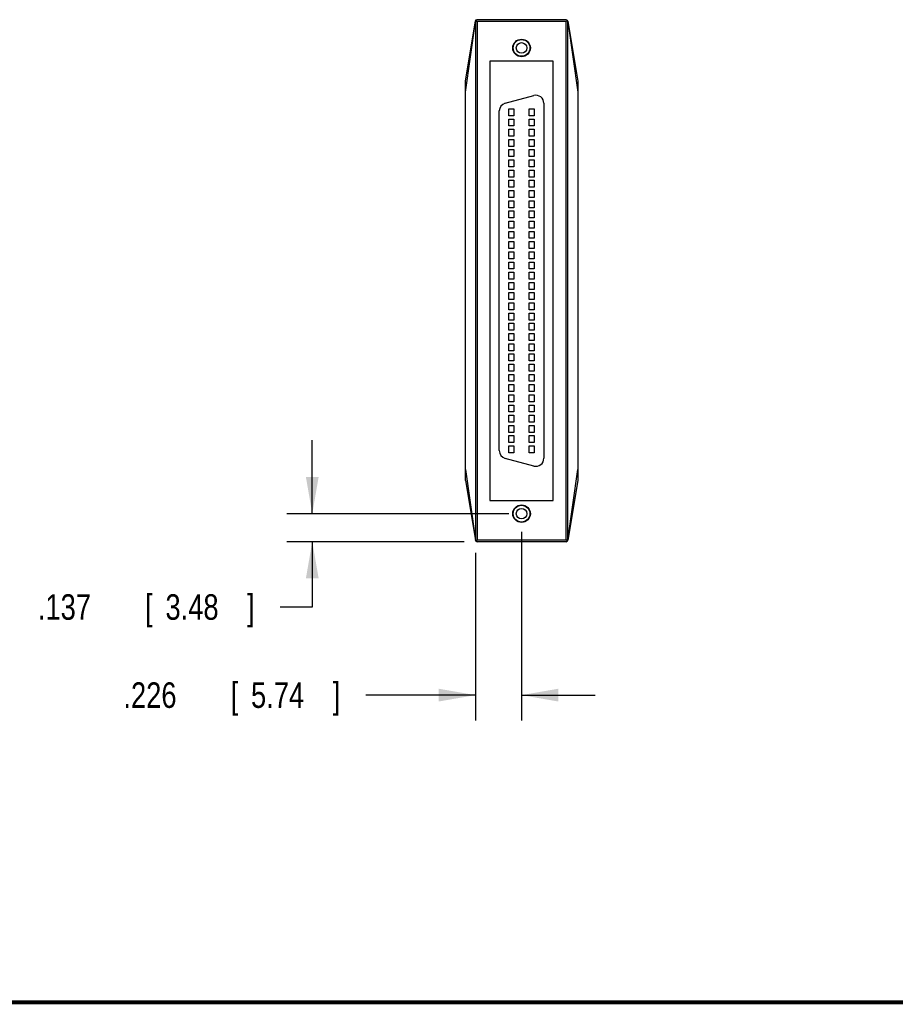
# Model space of a CAD drawing. Header units: inches. Extents: x 0.2 to 16.8, y 0.1 to 10.8.
# Tile 2 of 10: x 7.1 to 11.4, y 0.2 to 5.1. Entities that reach past the tile are written whole.
import ezdxf

# ---------------------------------------------------------------- set-up
doc = ezdxf.new("R2010")
doc.units = ezdxf.units.IN
doc.header["$LTSCALE"] = 0.935
doc.header["$MEASUREMENT"] = 0
doc.layers.get('0').update_dxf_attribs({"linetype": 'CONTINUOUS'})
doc.layers.add('DIMENSIONS', color=7, linetype='CONTINUOUS')
doc.styles.get("Standard").update_dxf_attribs({"font": 'txt', "width": 0.8})
doc.dimstyles.new('DIMSTYLE_1', dxfattribs={"dimtxt": 0.125, "dimasz": 0.18, "dimexe": 0.18, "dimexo": 0.0625, "dimgap": 0.09, "dimtad": 0, "dimtih": 1, "dimtoh": 1, "dimdec": 3, "dimzin": 4, "dimdsep": 46, "dimtxsty": 'STANDARD', "dimblk": '_FILLED', "dimblk1": '_FILLED', "dimblk2": '_FILLED', "dimcen": 0.09, "dimadec": 0, "dimazin": 0, "dimtp": 0.01, "dimtm": 0.01, "dimtfac": 1, "dimtdec": 3, "dimtofl": 0, "dimtmove": 0, "dimatfit": 3, "dimldrblk": '_FILLED', "dimfxl": 1, "dimtolj": 1, "dimtzin": 4, "dimarcsym": 0})

# ---------------------------------------------------------------- blocks, each defined once
blk = doc.blocks.new('_FILLED')
at = {"color": 0, "linetype": 'BYBLOCK'}
blk.add_solid([(0, 0), (-1, 0.174), (-1, -0.174)], dxfattribs=at)
blk = doc.blocks.new('*D2')
at = {"layer": 'DIMENSIONS', "color": 2, "linetype": 'CONTINUOUS'}
for p, q in [((9.5346, 2.5618), (9.5346, 1.6371)), ((9.3085, 2.4586), (9.3085, 1.6371)), ((9.3085, 1.7621), (8.7721, 1.7621)), ((9.5346, 1.7621), (9.8946, 1.7621))]:
    blk.add_line(p, q, dxfattribs=at)
at = {"layer": 'DIMENSIONS', "color": 2, "linetype": 'CONTINUOUS', "xscale": 0.18, "yscale": 0.18, "zscale": 0.18}
blk.add_blockref('_FILLED', (9.3085, 1.7621), dxfattribs=at)
at = {"layer": 'DIMENSIONS', "color": 2, "linetype": 'CONTINUOUS', "xscale": 0.18, "yscale": 0.18, "zscale": 0.18, "rotation": 180}
blk.add_blockref('_FILLED', (9.5346, 1.7621), dxfattribs=at)
at = {"layer": 'DIMENSIONS', "color": 2, "linetype": 'CONTINUOUS', "width": 0.8}
for s, p in [('[', (8.1096, 1.6996)), (']', (8.6096, 1.6996)), ('.226', (7.5846, 1.6996)), ('5.74', (8.2096, 1.6996))]:
    blk.add_text(s, height=0.125, dxfattribs=at).set_placement(p)
blk = doc.blocks.new('*D3')
at = {"layer": 'DIMENSIONS', "color": 2, "linetype": 'CONTINUOUS'}
for p, q in [((8.5096, 2.6503), (8.5096, 3.0103)), ((9.4721, 2.6503), (8.3846, 2.6503)), ((9.2539, 2.5132), (8.3846, 2.5132)), ((8.5096, 2.5132), (8.5096, 2.1934)), ((8.5096, 2.1934), (8.3531, 2.1934))]:
    blk.add_line(p, q, dxfattribs=at)
at = {"layer": 'DIMENSIONS', "color": 2, "linetype": 'CONTINUOUS', "xscale": 0.18, "yscale": 0.18, "zscale": 0.18}
for p, rotation in [((8.5096, 2.6503), 270), ((8.5096, 2.5132), 90)]:
    blk.add_blockref('_FILLED', p, dxfattribs=dict(at, rotation=rotation))
at = {"layer": 'DIMENSIONS', "color": 2, "linetype": 'CONTINUOUS', "width": 0.8}
for s, p in [('[', (7.6906, 2.1309)), (']', (8.1906, 2.1309)), ('.137', (7.1656, 2.1309)), ('3.48', (7.7906, 2.1309))]:
    blk.add_text(s, height=0.125, dxfattribs=at).set_placement(p)

msp = doc.modelspace()

# ---------------------------------------------------------------- linework, layer by layer
at = {"color": 7, "linetype": 'CONTINUOUS'}
for p, q in [((9.2596, 4.7672), (9.3089, 5.0627)), ((9.7528, 5.0672), (9.3164, 5.0672)), ((9.5346, 5.0684), (9.5337, 5.0672)), ((9.5356, 5.0672), (9.5346, 5.0684)), ((9.2596, 4.7136), (9.3085, 5.0594)), ((9.3085, 5.0594), (9.3085, 2.5211)), ((9.3164, 5.0592), (9.3164, 2.5212)), ((9.7528, 5.0592), (9.3164, 5.0592)), ((9.7528, 2.5212), (9.7528, 5.0592)), ((9.7607, 5.0606), (9.8096, 4.7672)), ((9.7607, 2.5211), (9.7607, 5.0594)), ((9.7607, 5.0594), (9.8096, 4.7136)), ((9.3796, 4.8652), (9.3796, 2.7152)), ((9.6896, 4.8652), (9.3796, 4.8652)), ((9.6896, 2.7152), (9.6896, 4.8652)), ((9.2596, 2.8132), (9.2596, 4.7672)), ((9.8096, 4.7672), (9.8096, 2.8132)), ((9.4545, 4.6594), (9.5945, 4.6969)), ((9.4726, 4.5982), (9.4726, 4.6322)), ((9.4726, 4.6322), (9.4966, 4.6322)), ((9.4966, 4.6322), (9.4966, 4.5982)), ((9.5726, 4.5982), (9.5726, 4.6322)), ((9.5726, 4.6322), (9.5966, 4.6322)), ((9.5966, 4.6322), (9.5966, 4.5982)), ((9.6436, 4.6592), (9.6436, 2.9212)), ((9.4256, 2.9588), (9.4256, 4.6217)), ((9.4966, 4.5982), (9.4726, 4.5982)), ((9.4726, 4.5482), (9.4726, 4.5822)), ((9.4726, 4.5822), (9.4966, 4.5822)), ((9.4966, 4.5822), (9.4966, 4.5482)), ((9.5966, 4.5982), (9.5726, 4.5982)), ((9.5726, 4.5482), (9.5726, 4.5822)), ((9.5726, 4.5822), (9.5966, 4.5822)), ((9.5966, 4.5822), (9.5966, 4.5482)), ((9.4966, 4.5482), (9.4726, 4.5482)), ((9.4726, 4.4982), (9.4726, 4.5322)), ((9.4726, 4.5322), (9.4966, 4.5322)), ((9.4966, 4.5322), (9.4966, 4.4982)), ((9.5966, 4.5482), (9.5726, 4.5482)), ((9.5726, 4.4982), (9.5726, 4.5322)), ((9.5726, 4.5322), (9.5966, 4.5322)), ((9.5966, 4.5322), (9.5966, 4.4982)), ((9.4966, 4.4982), (9.4726, 4.4982)), ((9.5966, 4.4982), (9.5726, 4.4982)), ((9.4726, 4.4482), (9.4726, 4.4822)), ((9.4726, 4.4822), (9.4966, 4.4822)), ((9.4966, 4.4482), (9.4726, 4.4482)), ((9.4966, 4.4822), (9.4966, 4.4482)), ((9.5726, 4.4482), (9.5726, 4.4822)), ((9.5726, 4.4822), (9.5966, 4.4822)), ((9.5966, 4.4482), (9.5726, 4.4482)), ((9.5966, 4.4822), (9.5966, 4.4482)), ((9.4726, 4.3982), (9.4726, 4.4322)), ((9.4726, 4.4322), (9.4966, 4.4322)), ((9.4966, 4.3982), (9.4726, 4.3982)), ((9.4966, 4.4322), (9.4966, 4.3982)), ((9.5726, 4.3982), (9.5726, 4.4322)), ((9.5726, 4.4322), (9.5966, 4.4322)), ((9.5966, 4.3982), (9.5726, 4.3982)), ((9.5966, 4.4322), (9.5966, 4.3982)), ((9.4726, 4.3482), (9.4726, 4.3822)), ((9.4726, 4.3822), (9.4966, 4.3822)), ((9.4966, 4.3482), (9.4726, 4.3482)), ((9.4966, 4.3822), (9.4966, 4.3482)), ((9.5726, 4.3482), (9.5726, 4.3822)), ((9.5726, 4.3822), (9.5966, 4.3822)), ((9.5966, 4.3482), (9.5726, 4.3482)), ((9.5966, 4.3822), (9.5966, 4.3482)), ((9.4726, 4.2982), (9.4726, 4.3322)), ((9.4726, 4.3322), (9.4966, 4.3322)), ((9.4966, 4.2982), (9.4726, 4.2982)), ((9.4966, 4.3322), (9.4966, 4.2982)), ((9.5726, 4.2982), (9.5726, 4.3322)), ((9.5726, 4.3322), (9.5966, 4.3322)), ((9.5966, 4.2982), (9.5726, 4.2982)), ((9.5966, 4.3322), (9.5966, 4.2982)), ((9.4726, 4.2482), (9.4726, 4.2822)), ((9.4726, 4.2822), (9.4966, 4.2822)), ((9.4966, 4.2482), (9.4726, 4.2482)), ((9.4966, 4.2822), (9.4966, 4.2482)), ((9.5726, 4.2482), (9.5726, 4.2822)), ((9.5726, 4.2822), (9.5966, 4.2822)), ((9.5966, 4.2482), (9.5726, 4.2482)), ((9.5966, 4.2822), (9.5966, 4.2482)), ((9.4726, 4.1982), (9.4726, 4.2322)), ((9.4726, 4.2322), (9.4966, 4.2322)), ((9.4966, 4.1982), (9.4726, 4.1982)), ((9.4966, 4.2322), (9.4966, 4.1982)), ((9.5726, 4.1982), (9.5726, 4.2322)), ((9.5726, 4.2322), (9.5966, 4.2322)), ((9.5966, 4.1982), (9.5726, 4.1982)), ((9.5966, 4.2322), (9.5966, 4.1982)), ((9.4726, 4.1482), (9.4726, 4.1822)), ((9.4726, 4.1822), (9.4966, 4.1822)), ((9.4966, 4.1482), (9.4726, 4.1482)), ((9.4966, 4.1822), (9.4966, 4.1482)), ((9.5726, 4.1482), (9.5726, 4.1822)), ((9.5726, 4.1822), (9.5966, 4.1822)), ((9.5966, 4.1482), (9.5726, 4.1482)), ((9.5966, 4.1822), (9.5966, 4.1482)), ((9.4726, 4.0982), (9.4726, 4.1322)), ((9.4726, 4.1322), (9.4966, 4.1322)), ((9.4966, 4.0982), (9.4726, 4.0982)), ((9.4966, 4.1322), (9.4966, 4.0982)), ((9.5726, 4.0982), (9.5726, 4.1322)), ((9.5726, 4.1322), (9.5966, 4.1322)), ((9.5966, 4.0982), (9.5726, 4.0982)), ((9.5966, 4.1322), (9.5966, 4.0982)), ((9.4726, 4.0482), (9.4726, 4.0822)), ((9.4726, 4.0822), (9.4966, 4.0822)), ((9.4966, 4.0822), (9.4966, 4.0482)), ((9.5726, 4.0482), (9.5726, 4.0822)), ((9.5726, 4.0822), (9.5966, 4.0822)), ((9.5966, 4.0822), (9.5966, 4.0482)), ((9.4966, 4.0482), (9.4726, 4.0482)), ((9.4726, 3.9982), (9.4726, 4.0322)), ((9.4726, 4.0322), (9.4966, 4.0322)), ((9.4966, 4.0322), (9.4966, 3.9982)), ((9.5966, 4.0482), (9.5726, 4.0482)), ((9.5726, 3.9982), (9.5726, 4.0322)), ((9.5726, 4.0322), (9.5966, 4.0322)), ((9.5966, 4.0322), (9.5966, 3.9982)), ((9.4966, 3.9982), (9.4726, 3.9982)), ((9.4726, 3.9482), (9.4726, 3.9822)), ((9.4726, 3.9822), (9.4966, 3.9822)), ((9.4966, 3.9822), (9.4966, 3.9482)), ((9.5966, 3.9982), (9.5726, 3.9982)), ((9.5726, 3.9482), (9.5726, 3.9822)), ((9.5726, 3.9822), (9.5966, 3.9822)), ((9.5966, 3.9822), (9.5966, 3.9482)), ((9.4966, 3.9482), (9.4726, 3.9482)), ((9.4726, 3.8982), (9.4726, 3.9322)), ((9.4726, 3.9322), (9.4966, 3.9322)), ((9.4966, 3.9322), (9.4966, 3.8982)), ((9.5966, 3.9482), (9.5726, 3.9482)), ((9.5726, 3.8982), (9.5726, 3.9322)), ((9.5726, 3.9322), (9.5966, 3.9322)), ((9.5966, 3.9322), (9.5966, 3.8982)), ((9.4966, 3.8982), (9.4726, 3.8982)), ((9.4726, 3.8482), (9.4726, 3.8822)), ((9.4726, 3.8822), (9.4966, 3.8822)), ((9.4966, 3.8822), (9.4966, 3.8482)), ((9.5966, 3.8982), (9.5726, 3.8982)), ((9.5726, 3.8482), (9.5726, 3.8822)), ((9.5726, 3.8822), (9.5966, 3.8822)), ((9.5966, 3.8822), (9.5966, 3.8482)), ((9.4966, 3.8482), (9.4726, 3.8482)), ((9.4726, 3.7982), (9.4726, 3.8322)), ((9.4726, 3.8322), (9.4966, 3.8322)), ((9.4966, 3.8322), (9.4966, 3.7982)), ((9.5966, 3.8482), (9.5726, 3.8482)), ((9.5726, 3.7982), (9.5726, 3.8322)), ((9.5726, 3.8322), (9.5966, 3.8322)), ((9.5966, 3.8322), (9.5966, 3.7982)), ((9.4966, 3.7982), (9.4726, 3.7982)), ((9.4726, 3.7482), (9.4726, 3.7822)), ((9.4726, 3.7822), (9.4966, 3.7822)), ((9.4966, 3.7822), (9.4966, 3.7482)), ((9.5966, 3.7982), (9.5726, 3.7982)), ((9.5726, 3.7822), (9.5966, 3.7822)), ((9.5726, 3.7482), (9.5726, 3.7822)), ((9.5966, 3.7822), (9.5966, 3.7482)), ((9.4966, 3.7482), (9.4726, 3.7482)), ((9.4726, 3.6982), (9.4726, 3.7322)), ((9.4726, 3.7322), (9.4966, 3.7322)), ((9.4966, 3.7322), (9.4966, 3.6982)), ((9.5966, 3.7482), (9.5726, 3.7482)), ((9.5726, 3.7322), (9.5966, 3.7322)), ((9.5726, 3.6982), (9.5726, 3.7322)), ((9.5966, 3.7322), (9.5966, 3.6982)), ((9.4966, 3.6982), (9.4726, 3.6982)), ((9.4726, 3.6822), (9.4966, 3.6822)), ((9.4726, 3.6482), (9.4726, 3.6822)), ((9.4966, 3.6822), (9.4966, 3.6482)), ((9.5966, 3.6982), (9.5726, 3.6982)), ((9.5726, 3.6822), (9.5966, 3.6822)), ((9.5726, 3.6482), (9.5726, 3.6822)), ((9.5966, 3.6822), (9.5966, 3.6482)), ((9.4966, 3.6482), (9.4726, 3.6482)), ((9.4726, 3.6322), (9.4966, 3.6322)), ((9.4726, 3.5982), (9.4726, 3.6322)), ((9.4966, 3.6322), (9.4966, 3.5982)), ((9.5966, 3.6482), (9.5726, 3.6482)), ((9.5726, 3.6322), (9.5966, 3.6322)), ((9.5726, 3.5982), (9.5726, 3.6322)), ((9.5966, 3.6322), (9.5966, 3.5982)), ((9.4966, 3.5982), (9.4726, 3.5982)), ((9.4726, 3.5822), (9.4966, 3.5822)), ((9.4726, 3.5482), (9.4726, 3.5822)), ((9.4966, 3.5822), (9.4966, 3.5482)), ((9.5966, 3.5982), (9.5726, 3.5982)), ((9.5726, 3.5822), (9.5966, 3.5822)), ((9.5726, 3.5482), (9.5726, 3.5822)), ((9.5966, 3.5822), (9.5966, 3.5482)), ((9.4966, 3.5482), (9.4726, 3.5482)), ((9.4726, 3.5322), (9.4966, 3.5322)), ((9.4726, 3.4982), (9.4726, 3.5322)), ((9.4966, 3.5322), (9.4966, 3.4982)), ((9.5966, 3.5482), (9.5726, 3.5482)), ((9.5726, 3.5322), (9.5966, 3.5322)), ((9.5726, 3.4982), (9.5726, 3.5322)), ((9.5966, 3.5322), (9.5966, 3.4982)), ((9.4966, 3.4982), (9.4726, 3.4982)), ((9.4726, 3.4822), (9.4966, 3.4822)), ((9.4726, 3.4482), (9.4726, 3.4822)), ((9.4966, 3.4822), (9.4966, 3.4482)), ((9.5966, 3.4982), (9.5726, 3.4982)), ((9.5726, 3.4822), (9.5966, 3.4822)), ((9.5726, 3.4482), (9.5726, 3.4822)), ((9.5966, 3.4822), (9.5966, 3.4482)), ((9.4966, 3.4482), (9.4726, 3.4482)), ((9.4726, 3.4322), (9.4966, 3.4322)), ((9.4726, 3.3982), (9.4726, 3.4322)), ((9.4966, 3.4322), (9.4966, 3.3982)), ((9.5966, 3.4482), (9.5726, 3.4482)), ((9.5726, 3.4322), (9.5966, 3.4322)), ((9.5726, 3.3982), (9.5726, 3.4322)), ((9.5966, 3.4322), (9.5966, 3.3982)), ((9.4966, 3.3982), (9.4726, 3.3982)), ((9.4726, 3.3822), (9.4966, 3.3822)), ((9.4726, 3.3482), (9.4726, 3.3822)), ((9.4966, 3.3822), (9.4966, 3.3482)), ((9.5966, 3.3982), (9.5726, 3.3982)), ((9.5726, 3.3822), (9.5966, 3.3822)), ((9.5726, 3.3482), (9.5726, 3.3822)), ((9.5966, 3.3822), (9.5966, 3.3482)), ((9.4966, 3.3482), (9.4726, 3.3482)), ((9.4726, 3.3322), (9.4966, 3.3322)), ((9.4726, 3.2982), (9.4726, 3.3322)), ((9.4966, 3.3322), (9.4966, 3.2982)), ((9.5966, 3.3482), (9.5726, 3.3482)), ((9.5726, 3.3322), (9.5966, 3.3322)), ((9.5726, 3.2982), (9.5726, 3.3322)), ((9.5966, 3.3322), (9.5966, 3.2982)), ((9.4966, 3.2982), (9.4726, 3.2982)), ((9.4726, 3.2822), (9.4966, 3.2822)), ((9.4726, 3.2482), (9.4726, 3.2822)), ((9.4966, 3.2822), (9.4966, 3.2482)), ((9.5966, 3.2982), (9.5726, 3.2982)), ((9.5726, 3.2822), (9.5966, 3.2822)), ((9.5726, 3.2482), (9.5726, 3.2822)), ((9.5966, 3.2822), (9.5966, 3.2482)), ((9.4966, 3.2482), (9.4726, 3.2482)), ((9.4726, 3.2322), (9.4966, 3.2322)), ((9.4726, 3.1982), (9.4726, 3.2322)), ((9.4966, 3.2322), (9.4966, 3.1982)), ((9.5966, 3.2482), (9.5726, 3.2482)), ((9.5726, 3.2322), (9.5966, 3.2322)), ((9.5726, 3.1982), (9.5726, 3.2322)), ((9.5966, 3.2322), (9.5966, 3.1982)), ((9.4966, 3.1982), (9.4726, 3.1982)), ((9.4726, 3.1822), (9.4966, 3.1822)), ((9.4726, 3.1482), (9.4726, 3.1822)), ((9.4966, 3.1822), (9.4966, 3.1482)), ((9.5966, 3.1982), (9.5726, 3.1982)), ((9.5726, 3.1822), (9.5966, 3.1822)), ((9.5726, 3.1482), (9.5726, 3.1822)), ((9.5966, 3.1822), (9.5966, 3.1482)), ((9.4966, 3.1482), (9.4726, 3.1482)), ((9.5966, 3.1482), (9.5726, 3.1482)), ((9.4726, 3.1322), (9.4966, 3.1322)), ((9.4726, 3.0982), (9.4726, 3.1322)), ((9.4966, 3.0982), (9.4726, 3.0982)), ((9.4966, 3.1322), (9.4966, 3.0982)), ((9.5726, 3.1322), (9.5966, 3.1322)), ((9.5726, 3.0982), (9.5726, 3.1322)), ((9.5966, 3.0982), (9.5726, 3.0982)), ((9.5966, 3.1322), (9.5966, 3.0982)), ((9.4726, 3.0822), (9.4966, 3.0822)), ((9.4726, 3.0482), (9.4726, 3.0822)), ((9.4966, 3.0482), (9.4726, 3.0482)), ((9.4966, 3.0822), (9.4966, 3.0482)), ((9.5726, 3.0822), (9.5966, 3.0822)), ((9.5726, 3.0482), (9.5726, 3.0822)), ((9.5966, 3.0482), (9.5726, 3.0482)), ((9.5966, 3.0822), (9.5966, 3.0482)), ((9.4726, 3.0322), (9.4966, 3.0322)), ((9.4726, 2.9982), (9.4726, 3.0322)), ((9.4966, 2.9982), (9.4726, 2.9982)), ((9.4966, 3.0322), (9.4966, 2.9982)), ((9.5726, 3.0322), (9.5966, 3.0322)), ((9.5726, 2.9982), (9.5726, 3.0322)), ((9.5966, 2.9982), (9.5726, 2.9982)), ((9.5966, 3.0322), (9.5966, 2.9982)), ((9.4726, 2.9822), (9.4966, 2.9822)), ((9.4726, 2.9482), (9.4726, 2.9822)), ((9.4966, 2.9482), (9.4726, 2.9482)), ((9.4966, 2.9822), (9.4966, 2.9482)), ((9.5726, 2.9822), (9.5966, 2.9822)), ((9.5726, 2.9482), (9.5726, 2.9822)), ((9.5966, 2.9482), (9.5726, 2.9482)), ((9.5966, 2.9822), (9.5966, 2.9482)), ((9.5945, 2.8836), (9.4545, 2.9211)), ((9.2596, 2.8669), (9.3085, 2.5211)), ((9.7607, 2.5211), (9.8096, 2.8669)), ((9.2596, 2.8132), (9.3085, 2.5199)), ((9.8096, 2.8132), (9.7607, 2.5199)), ((9.3796, 2.7152), (9.6896, 2.7152)), ((9.7528, 2.5212), (9.3164, 2.5212)), ((9.7528, 2.5132), (9.3164, 2.5132)), ((9.5337, 2.5132), (9.5346, 2.5121)), ((9.5346, 2.5121), (9.5356, 2.5132))]:
    msp.add_line(p, q, dxfattribs=at)
at = {"color": 7, "linetype": 'CONTINUOUS', "const_width": 0.02}
msp.add_lwpolyline([(0.25, 0.2586), (16.75, 0.2586)], dxfattribs=at)
at = {"color": 7, "linetype": 'CONTINUOUS'}
for centre, radius in [((9.5346, 4.9301), 0.043), ((9.5346, 4.9301), 0.041), ((9.5346, 4.9301), 0.026), ((9.5346, 2.6503), 0.043), ((9.5346, 2.6503), 0.041), ((9.5346, 2.6503), 0.026)]:
    msp.add_circle(centre, radius, dxfattribs=at)
for centre, radius, start, end in [((9.3164, 5.0592), 0.008, 90, 108.4851), ((9.7528, 5.0592), 0.008, 71.5149, 90), ((9.6046, 4.6592), 0.039, 0, 105), ((9.4646, 4.6217), 0.039, 105, 180), ((9.4646, 2.9588), 0.039, 180, 255), ((9.6046, 2.9212), 0.039, 255, 360), ((9.3164, 2.5212), 0.008, 189.4623, 270), ((9.7528, 2.5212), 0.008, 270, 350.5377)]:
    msp.add_arc(centre, radius, start, end, dxfattribs=at)
for points, knots in [([(9.3089, 5.0627), (9.3088, 5.0625), (9.3087, 5.0619), (9.3086, 5.0608), (9.3085, 5.0598), (9.3085, 5.0594)], [0, 0, 0, 0, 0.184889, 0.570756, 1, 1, 1, 1]), ([(9.3098, 5.0659), (9.3096, 5.0656), (9.3094, 5.0651), (9.3092, 5.0642), (9.309, 5.0634), (9.3089, 5.0629), (9.3089, 5.0627)], [0, 0, 0, 0, 0.239378, 0.517024, 0.834093, 1, 1, 1, 1]), ([(9.3139, 5.0668), (9.3137, 5.0668), (9.3132, 5.0668), (9.3125, 5.0668), (9.3118, 5.0667), (9.311, 5.0665), (9.3103, 5.0663), (9.3099, 5.066), (9.3098, 5.0659)], [0, 0, 0, 0, 0.149539, 0.312965, 0.488591, 0.672967, 0.849505, 1, 1, 1, 1]), ([(9.3164, 5.0592), (9.3158, 5.0598), (9.3147, 5.0609), (9.3132, 5.0624), (9.3118, 5.0638), (9.3107, 5.0649), (9.3101, 5.0656), (9.3098, 5.0659)], [0, 0, 0, 0, 0.255784, 0.493605, 0.699795, 0.868398, 1, 1, 1, 1]), ([(9.7595, 5.0659), (9.7592, 5.0656), (9.7585, 5.0649), (9.7574, 5.0638), (9.7561, 5.0624), (9.7545, 5.0609), (9.7534, 5.0598), (9.7528, 5.0592)], [0, 0, 0, 0, 0.131602, 0.300205, 0.506395, 0.744216, 1, 1, 1, 1]), ([(9.7554, 5.0668), (9.7556, 5.0668), (9.756, 5.0668), (9.7567, 5.0668), (9.7575, 5.0667), (9.7582, 5.0665), (9.7589, 5.0663), (9.7593, 5.066), (9.7595, 5.0659)], [0, 0, 0, 0, 0.149539, 0.312965, 0.488591, 0.672967, 0.849505, 1, 1, 1, 1]), ([(9.7604, 5.0628), (9.7603, 5.0629), (9.7603, 5.0634), (9.7601, 5.0642), (9.7598, 5.0651), (9.7596, 5.0656), (9.7595, 5.0659)], [0, 0, 0, 0, 0.159887, 0.479245, 0.758894, 1, 1, 1, 1]), ([(9.7607, 5.0594), (9.7607, 5.0598), (9.7606, 5.0608), (9.7605, 5.0619), (9.7604, 5.0625), (9.7604, 5.0628)], [0, 0, 0, 0, 0.426302, 0.809523, 1, 1, 1, 1]), ([(9.3085, 2.5211), (9.3086, 2.5213), (9.3089, 2.5215), (9.3094, 2.5217), (9.3101, 2.5218), (9.3109, 2.5217), (9.3116, 2.5214), (9.3123, 2.5211), (9.3129, 2.5206), (9.3134, 2.5201), (9.3137, 2.5194), (9.3138, 2.519), (9.3139, 2.5187)], [0, 0, 0, 0, 0.070274, 0.152697, 0.251467, 0.36194, 0.476286, 0.587774, 0.691751, 0.790455, 0.89066, 1, 1, 1, 1]), ([(9.3139, 2.5187), (9.3137, 2.5187), (9.3132, 2.5187), (9.3125, 2.5186), (9.3118, 2.5183), (9.311, 2.5179), (9.3103, 2.5174), (9.3099, 2.517), (9.3098, 2.5168)], [0, 0, 0, 0, 0.136745, 0.288911, 0.458841, 0.645705, 0.833446, 1, 1, 1, 1]), ([(9.3139, 2.5187), (9.3141, 2.519), (9.3147, 2.5195), (9.3155, 2.5204), (9.3161, 2.5209), (9.3164, 2.5212)], [0, 0, 0, 0, 0.322888, 0.658238, 1, 1, 1, 1]), ([(9.7554, 2.5187), (9.7551, 2.519), (9.7546, 2.5195), (9.7537, 2.5204), (9.7531, 2.5209), (9.7528, 2.5212)], [0, 0, 0, 0, 0.322888, 0.658238, 1, 1, 1, 1]), ([(9.7607, 2.5211), (9.7607, 2.5213), (9.7604, 2.5215), (9.7598, 2.5217), (9.7591, 2.5218), (9.7584, 2.5217), (9.7576, 2.5214), (9.7569, 2.5211), (9.7563, 2.5206), (9.7559, 2.5201), (9.7555, 2.5194), (9.7554, 2.519), (9.7554, 2.5187)], [0, 0, 0, 0, 0.070274, 0.152697, 0.251467, 0.36194, 0.476286, 0.587774, 0.691751, 0.790455, 0.89066, 1, 1, 1, 1]), ([(9.7554, 2.5187), (9.7556, 2.5187), (9.7561, 2.5187), (9.7568, 2.5186), (9.7575, 2.5183), (9.7582, 2.5179), (9.7589, 2.5174), (9.7593, 2.517), (9.7595, 2.5168)], [0, 0, 0, 0, 0.136745, 0.288911, 0.458841, 0.645705, 0.833446, 1, 1, 1, 1])]:
    msp.add_open_spline(points, degree=3, knots=knots, dxfattribs=at)

# ---------------------------------------------------------------- dimensions: what is measured, and where the dimension line sits
at = {"layer": 'DIMENSIONS', "color": 2, "linetype": 'CONTINUOUS'}
dim = msp.add_linear_dim(base=(8.5096, 2.6503), p1=(9.2539, 2.5132), p2=(9.4721, 2.6503), angle=90, dimstyle='DIMSTYLE_1', dxfattribs=at)
dim.commit()
dim.dimension.update_dxf_attribs({"geometry": '*D3', "text_midpoint": (7.7281, 2.1934), "dimtype": 160})
dim = msp.add_linear_dim(base=(9.5346, 1.7621), p1=(9.3085, 2.4586), p2=(9.5346, 2.5618), dimstyle='DIMSTYLE_1', dxfattribs=at)
dim.commit()
dim.dimension.update_dxf_attribs({"geometry": '*D2', "text_midpoint": (8.1471, 1.7621), "dimtype": 160})

doc.saveas('drawing.dxf')
